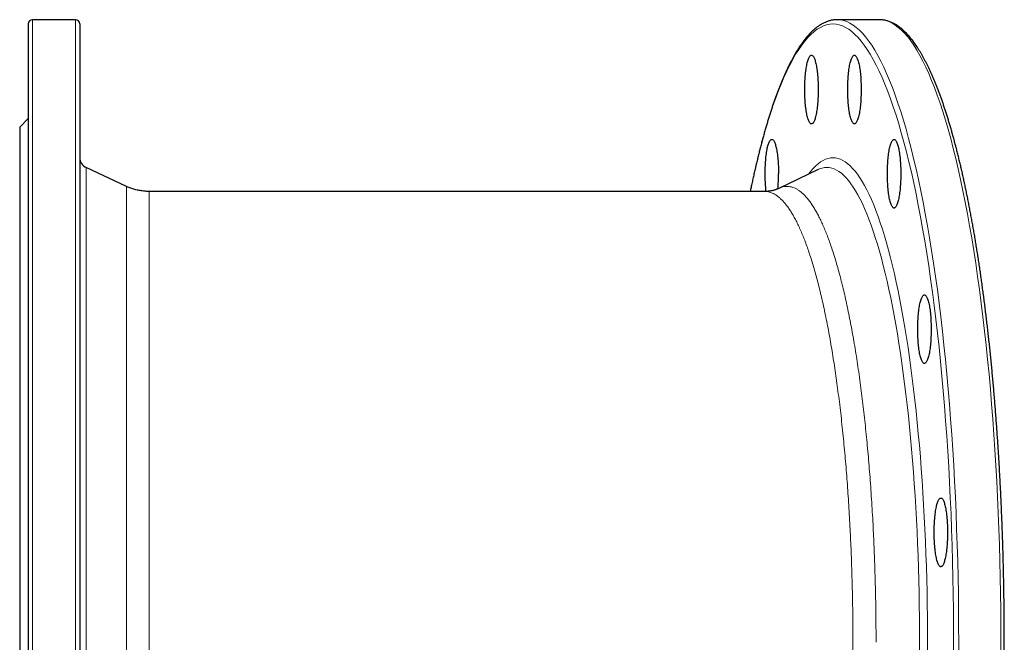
# Model space of a CAD drawing. Header units: millimetres. Extents: x -152 to 1085, y -526 to 962.
# Tile 2 of 3: x -152 to 307, y -91 to 199. Entities that reach past the tile are written whole.
import ezdxf

# ---------------------------------------------------------------- set-up
doc = ezdxf.new("R2010")
doc.units = ezdxf.units.MM

msp = doc.modelspace()

# ---------------------------------------------------------------- linework, layer by layer
at = {"color": 7, "linetype": 'Continuous', "lineweight": 25}
for p, q in [((-125.65, 198.71), (-145.65, 198.71)), ((248.52, 198.71), (228.91, 198.71)), ((248.76, 198.71), (248.52, 198.71)), ((-147.65, 196.71), (-147.65, -91.29)), ((-123.65, 196.71), (-123.65, -91.29)), ((-147.65, 152.71), (-151.65, 148.71)), ((-151.65, 148.71), (-151.65, -91.29)), ((-101.87, 121.05), (-120.77, 129.87)), ((220.11, 128.91), (201.74, 120.14)), ((220.12, 128.92), (220.11, 128.91)), ((195.22, 118.71), (-91.31, 118.71)), ((195.22, 118.7), (195.21, 118.7)), ((-151.65, -91.29), (-151.65, -331.29)), ((-147.65, -91.29), (-147.65, -379.29)), ((-123.65, -91.29), (-123.65, -379.29))]:
    msp.add_line(p, q, dxfattribs=at)
at = {"color": 8, "linetype": 'Continuous', "lineweight": 18}
for p, q in [((-145.65, 198.71), (-145.65, -91.29)), ((-125.65, 198.71), (-125.65, -91.29)), ((-120.77, 129.87), (-120.77, -91.29)), ((-145.65, -91.29), (-145.65, -381.29)), ((-125.65, -91.29), (-125.65, -381.29)), ((-120.77, -91.29), (-120.77, -312.44))]:
    msp.add_line(p, q, dxfattribs=at)
at = {"color": 7, "linetype": 'Continuous', "lineweight": 25, "flags": 128}
for points in [[(229.15, 198.71), (228.91, 198.71), (228.65, 198.71)], [(220.08, 166.17), (220.07, 165.31), (220.06, 164.46), (220.03, 163.6), (220, 162.76), (219.96, 161.93), (219.91, 161.1), (219.86, 160.3), (219.79, 159.51), (219.72, 158.73), (219.64, 157.99), (219.55, 157.26), (219.45, 156.56), (219.34, 155.89), (219.23, 155.24), (219.12, 154.63), (218.99, 154.05), (218.86, 153.51), (218.73, 153), (218.59, 152.53), (218.44, 152.1), (218.29, 151.72), (218.14, 151.37), (217.98, 151.06), (217.82, 150.8), (217.66, 150.59), (217.5, 150.41), (217.33, 150.29), (217.16, 150.21), (217, 150.17), (216.83, 150.18), (216.66, 150.24), (216.49, 150.34), (216.33, 150.49), (216.17, 150.69), (216.01, 150.93), (215.85, 151.21), (215.69, 151.54), (215.54, 151.9), (215.39, 152.31), (215.25, 152.76), (215.11, 153.25), (214.98, 153.78), (214.85, 154.34), (214.73, 154.93), (214.62, 155.56), (214.51, 156.22), (214.41, 156.91), (214.32, 157.62), (214.23, 158.36), (214.15, 159.12), (214.08, 159.9), (214.02, 160.7), (213.97, 161.51), (213.92, 162.34), (213.89, 163.18), (213.86, 164.03), (213.84, 164.88), (213.83, 165.74), (213.83, 166.6), (213.84, 167.46), (213.86, 168.31), (213.89, 169.16), (213.92, 170), (213.97, 170.83), (214.02, 171.64), (214.08, 172.44), (214.15, 173.22), (214.23, 173.98), (214.32, 174.72), (214.41, 175.44), (214.51, 176.12), (214.62, 176.78), (214.73, 177.41), (214.85, 178), (214.98, 178.56), (215.11, 179.09), (215.25, 179.58), (215.39, 180.03), (215.54, 180.44), (215.69, 180.8), (215.85, 181.13), (216.01, 181.41), (216.17, 181.65), (216.33, 181.85), (216.49, 182), (216.66, 182.1), (216.83, 182.16), (217, 182.17), (217.16, 182.13), (217.33, 182.05), (217.5, 181.93), (217.66, 181.76), (217.82, 181.54), (217.98, 181.28), (218.14, 180.97), (218.29, 180.63), (218.44, 180.24), (218.59, 179.81), (218.73, 179.34), (218.86, 178.83), (218.99, 178.29), (219.12, 177.71), (219.23, 177.1), (219.34, 176.45), (219.45, 175.78), (219.55, 175.08), (219.64, 174.36), (219.72, 173.61), (219.79, 172.83), (219.86, 172.04), (219.91, 171.24), (219.96, 170.42), (220, 169.58), (220.03, 168.74), (220.06, 167.89), (220.07, 167.03), (220.08, 166.17)], [(240.06, 166.17), (240.05, 165.31), (240.04, 164.46), (240.02, 163.6), (239.98, 162.76), (239.94, 161.93), (239.9, 161.1), (239.84, 160.3), (239.77, 159.51), (239.7, 158.73), (239.62, 157.99), (239.53, 157.26), (239.43, 156.56), (239.33, 155.89), (239.22, 155.24), (239.1, 154.63), (238.97, 154.05), (238.84, 153.51), (238.71, 153), (238.57, 152.53), (238.42, 152.1), (238.27, 151.72), (238.12, 151.37), (237.96, 151.06), (237.8, 150.8), (237.64, 150.59), (237.48, 150.41), (237.31, 150.29), (237.14, 150.21), (236.98, 150.17), (236.81, 150.18), (236.64, 150.24), (236.48, 150.34), (236.31, 150.49), (236.15, 150.69), (235.99, 150.93), (235.83, 151.21), (235.67, 151.54), (235.52, 151.9), (235.37, 152.31), (235.23, 152.76), (235.09, 153.25), (234.96, 153.78), (234.83, 154.34), (234.71, 154.93), (234.6, 155.56), (234.49, 156.22), (234.39, 156.91), (234.3, 157.62), (234.21, 158.36), (234.13, 159.12), (234.06, 159.9), (234, 160.7), (233.95, 161.51), (233.9, 162.34), (233.87, 163.18), (233.84, 164.03), (233.82, 164.88), (233.81, 165.74), (233.81, 166.6), (233.82, 167.46), (233.84, 168.31), (233.87, 169.16), (233.9, 170), (233.95, 170.83), (234, 171.64), (234.06, 172.44), (234.13, 173.22), (234.21, 173.98), (234.3, 174.72), (234.39, 175.44), (234.49, 176.12), (234.6, 176.78), (234.71, 177.41), (234.83, 178), (234.96, 178.56), (235.09, 179.09), (235.23, 179.58), (235.37, 180.03), (235.52, 180.44), (235.67, 180.8), (235.83, 181.13), (235.99, 181.41), (236.15, 181.65), (236.31, 181.85), (236.48, 182), (236.64, 182.1), (236.81, 182.16), (236.98, 182.17), (237.14, 182.13), (237.31, 182.05), (237.48, 181.93), (237.64, 181.76), (237.8, 181.54), (237.96, 181.28), (238.12, 180.97), (238.27, 180.63), (238.42, 180.24), (238.57, 179.81), (238.71, 179.34), (238.84, 178.83), (238.97, 178.29), (239.1, 177.71), (239.22, 177.1), (239.33, 176.45), (239.43, 175.78), (239.53, 175.08), (239.62, 174.36), (239.7, 173.61), (239.77, 172.83), (239.84, 172.04), (239.9, 171.24), (239.94, 170.42), (239.98, 169.58), (240.02, 168.74), (240.04, 167.89), (240.05, 167.03), (240.06, 166.17)], [(195.82, 118.72), (195.77, 119.16), (195.69, 119.92), (195.62, 120.7), (195.56, 121.5), (195.51, 122.32), (195.46, 123.15), (195.43, 123.99), (195.4, 124.83), (195.38, 125.69), (195.37, 126.55), (195.37, 127.4), (195.38, 128.26), (195.4, 129.12), (195.43, 129.96), (195.46, 130.8), (195.51, 131.63), (195.56, 132.45), (195.62, 133.25), (195.69, 134.03), (195.77, 134.79), (195.85, 135.53), (195.95, 136.24), (196.05, 136.93), (196.16, 137.58), (196.27, 138.21), (196.39, 138.81), (196.52, 139.37), (196.65, 139.89), (196.79, 140.38), (196.93, 140.83), (197.08, 141.24), (197.23, 141.61), (197.39, 141.94), (197.54, 142.22), (197.71, 142.46), (197.87, 142.65), (198.03, 142.8), (198.2, 142.9), (198.37, 142.96), (198.53, 142.97), (198.7, 142.94), (198.87, 142.86), (199.04, 142.73), (199.2, 142.56), (199.36, 142.34), (199.52, 142.08), (199.68, 141.78), (199.83, 141.43), (199.98, 141.04), (200.13, 140.61), (200.27, 140.14), (200.4, 139.64), (200.53, 139.09), (200.66, 138.51), (200.77, 137.9), (200.88, 137.26), (200.99, 136.59), (201.09, 135.89), (201.18, 135.16), (201.26, 134.41), (201.33, 133.64), (201.4, 132.85), (201.45, 132.04), (201.5, 131.22), (201.54, 130.39), (201.57, 129.54), (201.6, 128.69), (201.61, 127.83), (201.61, 126.98), (201.61, 126.98)], [(258.52, 126.98), (258.51, 126.12), (258.5, 125.26), (258.48, 124.41), (258.45, 123.56), (258.41, 122.73), (258.36, 121.91), (258.3, 121.1), (258.23, 120.31), (258.16, 119.54), (258.08, 118.79), (257.99, 118.06), (257.89, 117.36), (257.79, 116.69), (257.68, 116.05), (257.56, 115.44), (257.43, 114.86), (257.3, 114.31), (257.17, 113.81), (257.03, 113.34), (256.88, 112.91), (256.73, 112.52), (256.58, 112.17), (256.42, 111.87), (256.26, 111.61), (256.1, 111.39), (255.94, 111.22), (255.77, 111.09), (255.61, 111.01), (255.44, 110.98), (255.27, 110.99), (255.1, 111.05), (254.94, 111.15), (254.77, 111.3), (254.61, 111.49), (254.45, 111.73), (254.29, 112.01), (254.13, 112.34), (253.98, 112.71), (253.84, 113.12), (253.69, 113.57), (253.55, 114.06), (253.42, 114.58), (253.29, 115.14), (253.17, 115.74), (253.06, 116.37), (252.95, 117.02), (252.85, 117.71), (252.76, 118.42), (252.67, 119.16), (252.59, 119.92), (252.52, 120.7), (252.46, 121.5), (252.41, 122.32), (252.37, 123.15), (252.33, 123.99), (252.3, 124.83), (252.28, 125.69), (252.28, 126.55), (252.28, 127.4), (252.28, 128.26), (252.3, 129.12), (252.33, 129.96), (252.37, 130.8), (252.41, 131.63), (252.46, 132.45), (252.52, 133.25), (252.59, 134.03), (252.67, 134.79), (252.76, 135.53), (252.85, 136.24), (252.95, 136.93), (253.06, 137.58), (253.17, 138.21), (253.29, 138.81), (253.42, 139.37), (253.55, 139.89), (253.69, 140.38), (253.84, 140.83), (253.98, 141.24), (254.13, 141.61), (254.29, 141.94), (254.45, 142.22), (254.61, 142.46), (254.77, 142.65), (254.94, 142.8), (255.1, 142.9), (255.27, 142.96), (255.44, 142.97), (255.61, 142.94), (255.77, 142.86), (255.94, 142.73), (256.1, 142.56), (256.26, 142.34), (256.42, 142.08), (256.58, 141.78), (256.73, 141.43), (256.88, 141.04), (257.03, 140.61), (257.17, 140.14), (257.3, 139.64), (257.43, 139.09), (257.56, 138.51), (257.68, 137.9), (257.79, 137.26), (257.89, 136.59), (257.99, 135.89), (258.08, 135.16), (258.16, 134.41), (258.23, 133.64), (258.3, 132.85), (258.36, 132.04), (258.41, 131.22), (258.45, 130.39), (258.48, 129.54), (258.5, 128.69), (258.51, 127.83), (258.52, 126.98)], [(272.65, 54.55), (272.64, 53.69), (272.63, 52.84), (272.61, 51.98), (272.57, 51.14), (272.53, 50.31), (272.49, 49.48), (272.43, 48.68), (272.36, 47.89), (272.29, 47.12), (272.21, 46.37), (272.12, 45.64), (272.02, 44.94), (271.92, 44.27), (271.81, 43.62), (271.69, 43.01), (271.56, 42.43), (271.43, 41.89), (271.3, 41.38), (271.16, 40.91), (271.01, 40.49), (270.86, 40.1), (270.71, 39.75), (270.55, 39.44), (270.39, 39.18), (270.23, 38.97), (270.07, 38.79), (269.9, 38.67), (269.73, 38.59), (269.57, 38.55), (269.4, 38.56), (269.23, 38.62), (269.07, 38.73), (268.9, 38.87), (268.74, 39.07), (268.58, 39.31), (268.42, 39.59), (268.26, 39.92), (268.11, 40.29), (267.96, 40.7), (267.82, 41.14), (267.68, 41.63), (267.55, 42.16), (267.42, 42.72), (267.3, 43.31), (267.19, 43.94), (267.08, 44.6), (266.98, 45.29), (266.89, 46), (266.8, 46.74), (266.72, 47.5), (266.65, 48.28), (266.59, 49.08), (266.54, 49.89), (266.49, 50.72), (266.46, 51.56), (266.43, 52.41), (266.41, 53.26), (266.4, 54.12), (266.4, 54.98), (266.41, 55.84), (266.43, 56.69), (266.46, 57.54), (266.49, 58.38), (266.54, 59.21), (266.59, 60.02), (266.65, 60.82), (266.72, 61.6), (266.8, 62.36), (266.89, 63.1), (266.98, 63.82), (267.08, 64.5), (267.19, 65.16), (267.3, 65.79), (267.42, 66.38), (267.55, 66.95), (267.68, 67.47), (267.82, 67.96), (267.96, 68.41), (268.11, 68.82), (268.26, 69.19), (268.42, 69.51), (268.58, 69.79), (268.74, 70.03), (268.9, 70.23), (269.07, 70.38), (269.23, 70.48), (269.4, 70.54), (269.57, 70.55), (269.73, 70.52), (269.9, 70.43), (270.07, 70.31), (270.23, 70.14), (270.39, 69.92), (270.55, 69.66), (270.71, 69.35), (270.86, 69.01), (271.01, 68.62), (271.16, 68.19), (271.3, 67.72), (271.43, 67.21), (271.56, 66.67), (271.69, 66.09), (271.81, 65.48), (271.92, 64.84), (272.02, 64.16), (272.12, 63.46), (272.21, 62.74), (272.29, 61.99), (272.36, 61.22), (272.43, 60.43), (272.49, 59.62), (272.53, 58.8), (272.57, 57.96), (272.61, 57.12), (272.63, 56.27), (272.64, 55.41), (272.65, 54.55)], [(280.29, -40.07), (280.29, -40.93), (280.28, -41.79), (280.25, -42.64), (280.22, -43.49), (280.18, -44.32), (280.13, -45.14), (280.08, -45.95), (280.01, -46.74), (279.94, -47.51), (279.85, -48.26), (279.76, -48.99), (279.67, -49.69), (279.56, -50.36), (279.45, -51), (279.33, -51.61), (279.21, -52.19), (279.08, -52.74), (278.94, -53.24), (278.8, -53.71), (278.66, -54.14), (278.51, -54.53), (278.36, -54.88), (278.2, -55.18), (278.04, -55.44), (277.88, -55.66), (277.71, -55.83), (277.55, -55.96), (277.38, -56.04), (277.21, -56.07), (277.05, -56.06), (276.88, -56), (276.71, -55.9), (276.55, -55.75), (276.38, -55.56), (276.22, -55.32), (276.06, -55.03), (275.91, -54.71), (275.76, -54.34), (275.61, -53.93), (275.47, -53.48), (275.33, -52.99), (275.2, -52.47), (275.07, -51.91), (274.95, -51.31), (274.84, -50.68), (274.73, -50.03), (274.63, -49.34), (274.53, -48.63), (274.45, -47.89), (274.37, -47.13), (274.3, -46.35), (274.24, -45.55), (274.19, -44.73), (274.14, -43.9), (274.11, -43.06), (274.08, -42.22), (274.06, -41.36), (274.05, -40.5), (274.05, -39.64), (274.06, -38.79), (274.08, -37.93), (274.11, -37.08), (274.14, -36.25), (274.19, -35.42), (274.24, -34.6), (274.3, -33.8), (274.37, -33.02), (274.45, -32.26), (274.53, -31.52), (274.63, -30.81), (274.73, -30.12), (274.84, -29.46), (274.95, -28.84), (275.07, -28.24), (275.2, -27.68), (275.33, -27.16), (275.47, -26.67), (275.61, -26.22), (275.76, -25.81), (275.91, -25.44), (276.06, -25.11), (276.22, -24.83), (276.38, -24.59), (276.55, -24.4), (276.71, -24.25), (276.88, -24.15), (277.05, -24.09), (277.21, -24.08), (277.38, -24.11), (277.55, -24.19), (277.71, -24.32), (277.88, -24.49), (278.04, -24.71), (278.2, -24.97), (278.36, -25.27), (278.51, -25.62), (278.66, -26.01), (278.8, -26.44), (278.94, -26.91), (279.08, -27.41), (279.21, -27.96), (279.33, -28.54), (279.45, -29.15), (279.56, -29.79), (279.67, -30.46), (279.76, -31.16), (279.85, -31.89), (279.94, -32.64), (280.01, -33.41), (280.08, -34.2), (280.13, -35.01), (280.18, -35.83), (280.22, -36.66), (280.25, -37.51), (280.28, -38.36), (280.29, -39.22), (280.29, -40.07)]]:
    msp.add_lwpolyline(points, dxfattribs=at)
at = {"color": 8, "linetype": 'Continuous', "lineweight": 18, "flags": 128}
for points in [[(285.46, -98.88), (285.48, -91.29), (285.46, -83.69), (285.4, -76.11), (285.31, -68.53), (285.17, -60.97), (285, -53.43), (284.79, -45.92), (284.53, -38.44), (284.25, -30.99), (283.92, -23.59), (283.55, -16.23), (283.15, -8.92), (282.71, -1.67), (282.24, 5.52), (281.72, 12.64), (281.18, 19.69), (280.59, 26.67), (279.97, 33.56), (279.32, 40.37), (278.63, 47.09), (277.9, 53.71), (277.15, 60.24), (276.35, 66.66), (275.53, 72.97), (274.68, 79.17), (273.79, 85.26), (272.87, 91.22), (271.93, 97.05), (270.95, 102.76), (269.94, 108.34), (268.91, 113.78), (267.85, 119.07), (266.76, 124.23), (265.65, 129.23), (264.51, 134.09), (263.35, 138.79), (262.16, 143.33), (260.95, 147.71), (259.72, 151.93), (258.47, 155.98), (257.19, 159.86), (255.9, 163.57), (254.59, 167.11), (253.26, 170.46), (251.92, 173.64), (250.56, 176.64), (249.18, 179.45), (247.79, 182.08), (246.39, 184.52), (244.97, 186.77), (243.55, 188.83), (242.11, 190.7), (240.67, 192.38), (239.22, 193.86), (237.76, 195.14), (236.29, 196.23), (234.82, 197.13), (233.34, 197.82), (231.87, 198.32), (230.39, 198.61), (229.15, 198.71)], [(305.08, -98.88), (305.1, -91.29), (305.08, -83.69), (305.02, -76.11), (304.92, -68.53), (304.79, -60.97), (304.61, -53.43), (304.4, -45.92), (304.15, -38.44), (303.86, -30.99), (303.53, -23.59), (303.17, -16.23), (302.77, -8.92), (302.33, -1.67), (301.85, 5.52), (301.34, 12.64), (300.79, 19.69), (300.21, 26.67), (299.59, 33.56), (298.93, 40.37), (298.24, 47.09), (297.52, 53.71), (296.76, 60.24), (295.97, 66.66), (295.15, 72.97), (294.29, 79.17), (293.41, 85.26), (292.49, 91.22), (291.54, 97.05), (290.57, 102.76), (289.56, 108.34), (288.53, 113.78), (287.47, 119.07), (286.38, 124.23), (285.27, 129.23), (284.13, 134.09), (282.96, 138.79), (281.78, 143.33), (280.57, 147.71), (279.34, 151.93), (278.08, 155.98), (276.81, 159.86), (275.52, 163.57), (274.21, 167.11), (272.88, 170.46), (271.53, 173.64), (270.17, 176.64), (268.8, 179.45), (267.41, 182.08), (266, 184.52), (264.59, 186.77), (263.16, 188.83), (261.73, 190.7), (260.28, 192.38), (258.83, 193.86), (257.37, 195.14), (255.91, 196.23), (254.44, 197.13), (252.96, 197.82), (251.48, 198.32), (250, 198.61), (248.76, 198.71)], [(283.11, -98.82), (283.13, -91.29), (283.11, -83.75), (283.05, -76.21), (282.96, -68.69), (282.82, -61.18), (282.65, -53.69), (282.44, -46.23), (282.19, -38.8), (281.9, -31.41), (281.58, -24.05), (281.22, -16.75), (280.82, -9.49), (280.38, -2.29), (279.91, 4.85), (279.4, 11.92), (278.85, 18.93), (278.27, 25.85), (277.66, 32.7), (277.01, 39.46), (276.32, 46.14), (275.6, 52.71), (274.85, 59.19), (274.07, 65.57), (273.25, 71.84), (272.4, 78), (271.52, 84.04), (270.61, 89.96), (269.67, 95.76), (268.7, 101.42), (267.7, 106.96), (266.67, 112.36), (265.62, 117.62), (264.54, 122.74), (263.43, 127.71), (262.3, 132.53), (261.15, 137.2), (259.97, 141.71), (258.77, 146.06), (257.55, 150.25), (256.3, 154.27), (255.04, 158.13), (253.75, 161.81), (252.45, 165.32), (251.13, 168.66), (249.8, 171.82), (248.45, 174.79), (247.08, 177.59), (245.7, 180.19), (244.31, 182.62), (242.9, 184.85), (241.49, 186.9), (240.06, 188.76), (238.63, 190.42), (237.18, 191.89), (235.73, 193.17), (234.28, 194.25), (232.82, 195.14), (231.35, 195.83), (229.89, 196.32), (228.42, 196.62), (226.94, 196.71), (225.47, 196.62), (224, 196.32), (222.54, 195.83), (221.07, 195.14), (219.61, 194.25), (218.16, 193.17), (216.71, 191.89), (215.26, 190.42), (213.83, 188.76), (212.4, 186.9), (210.99, 184.85), (209.58, 182.62), (208.19, 180.19), (206.81, 177.59), (205.44, 174.79), (204.09, 171.82), (202.76, 168.66), (201.44, 165.32), (200.13, 161.81), (198.85, 158.13), (197.59, 154.27), (196.34, 150.25), (195.12, 146.06), (193.92, 141.71), (192.74, 137.2), (191.59, 132.53), (190.45, 127.71), (189.35, 122.74), (188.49, 118.71)], [(270.96, -97.19), (270.97, -91.29), (270.96, -85.38), (270.91, -79.47), (270.84, -73.58), (270.73, -67.7), (270.6, -61.83), (270.43, -55.98), (270.24, -50.16), (270.01, -44.36), (269.76, -38.6), (269.47, -32.87), (269.16, -27.19), (268.82, -21.55), (268.45, -15.95), (268.05, -10.41), (267.62, -4.92), (267.17, 0.51), (266.68, 5.87), (266.17, 11.17), (265.64, 16.4), (265.07, 21.56), (264.49, 26.63), (263.87, 31.63), (263.23, 36.54), (262.56, 41.37), (261.88, 46.1), (261.16, 50.74), (260.42, 55.29), (259.66, 59.73), (258.88, 64.07), (258.08, 68.3), (257.25, 72.42), (256.41, 76.43), (255.54, 80.33), (254.65, 84.1), (253.75, 87.76), (252.82, 91.3), (251.88, 94.71), (250.92, 97.99), (249.95, 101.14), (248.96, 104.16), (247.95, 107.05), (246.93, 109.8), (245.9, 112.41), (244.85, 114.89), (243.79, 117.22), (242.72, 119.41), (241.64, 121.45), (240.55, 123.35), (239.45, 125.11), (238.34, 126.71), (237.22, 128.16), (236.1, 129.47), (234.97, 130.62), (233.83, 131.62), (232.69, 132.47), (231.55, 133.16), (230.4, 133.7), (229.25, 134.09), (228.1, 134.32), (226.94, 134.4), (225.79, 134.32), (224.64, 134.09), (223.49, 133.7), (222.34, 133.16), (221.2, 132.47), (220.06, 131.62), (218.92, 130.62), (217.79, 129.47), (216.67, 128.16), (215.58, 126.75)], [(267.24, -97.07), (267.26, -91.29), (267.24, -85.5), (267.2, -79.71), (267.13, -73.93), (267.02, -68.17), (266.89, -62.42), (266.73, -56.69), (266.54, -50.98), (266.32, -45.31), (266.07, -39.66), (265.79, -34.05), (265.48, -28.47), (265.15, -22.95), (264.78, -17.46), (264.39, -12.03), (263.97, -6.65), (263.53, -1.33), (263.06, 3.92), (262.56, 9.12), (262.03, 14.24), (261.48, 19.29), (260.9, 24.27), (260.3, 29.16), (259.67, 33.98), (259.02, 38.71), (258.34, 43.34), (257.64, 47.89), (256.92, 52.34), (256.18, 56.7), (255.41, 60.95), (254.62, 65.09), (253.81, 69.13), (252.98, 73.06), (252.13, 76.88), (251.27, 80.58), (250.38, 84.17), (249.47, 87.63), (248.55, 90.97), (247.61, 94.19), (246.66, 97.28), (245.69, 100.24), (244.7, 103.07), (243.7, 105.76), (242.69, 108.32), (241.66, 110.75), (240.62, 113.03), (239.57, 115.18), (238.52, 117.18), (237.45, 119.04), (236.37, 120.76), (235.28, 122.33), (234.19, 123.76), (233.08, 125.04), (231.98, 126.16), (230.86, 127.15), (229.74, 127.98), (228.62, 128.66), (227.5, 129.19), (226.37, 129.56), (225.24, 129.79), (224.11, 129.87), (222.98, 129.79), (221.86, 129.56), (220.73, 129.19), (220.12, 128.92)]]:
    msp.add_lwpolyline(points, dxfattribs=at)
at = {"color": 7, "linetype": 'Continuous', "lineweight": 25}
for centre, radius, start, end in [((-145.65, 196.71), 2, 90, 180), ((-125.65, 196.71), 2, 0, 90), ((-118.65, 134.4), 5, 180, 245), ((127.16, 126.82), 74.46, 354.6954, 0.1229)]:
    msp.add_arc(centre, radius, start, end, dxfattribs=at)
for points, knots in [([(228.6, 198.71), (228.51, 198.71), (228.18, 198.7), (227.6, 198.65), (226.87, 198.56), (226.14, 198.43), (225.42, 198.25), (224.69, 198.03), (223.96, 197.77), (223.24, 197.47), (222.51, 197.13), (221.79, 196.74), (221.06, 196.31), (220.34, 195.84), (219.62, 195.32), (218.9, 194.76), (218.18, 194.16), (217.47, 193.52), (216.76, 192.83), (216.05, 192.1), (215.34, 191.33), (214.64, 190.52), (213.95, 189.67), (213.26, 188.77), (212.57, 187.84), (211.89, 186.87), (211.21, 185.86), (210.54, 184.81), (209.87, 183.72), (209.2, 182.59), (208.54, 181.43), (207.89, 180.23), (207.24, 178.98), (206.59, 177.71), (205.95, 176.39), (205.31, 175.04), (204.67, 173.65), (204.04, 172.22), (203.42, 170.76), (202.8, 169.26), (202.18, 167.72), (201.57, 166.15), (200.96, 164.54), (200.36, 162.89), (199.76, 161.21), (199.16, 159.5), (198.57, 157.75), (197.99, 155.96), (197.41, 154.14), (196.83, 152.29), (196.26, 150.4), (195.69, 148.48), (195.13, 146.52), (194.58, 144.54), (194.02, 142.51), (193.48, 140.46), (192.93, 138.37), (192.4, 136.25), (191.87, 134.1), (191.34, 131.92), (190.82, 129.7), (190.3, 127.46), (189.79, 125.18), (189.29, 122.87), (188.83, 120.72), (188.54, 119.32), (188.41, 118.71)], [0, 0, 0, 0, 0.005522, 0.020214, 0.034921, 0.049669, 0.06448, 0.079374, 0.094369, 0.109477, 0.124707, 0.140063, 0.155543, 0.171142, 0.186851, 0.20266, 0.218555, 0.234523, 0.25055, 0.266624, 0.282732, 0.298866, 0.315016, 0.331176, 0.34734, 0.363503, 0.37966, 0.395811, 0.411953, 0.428085, 0.444207, 0.460319, 0.476419, 0.492508, 0.508587, 0.524656, 0.540714, 0.556763, 0.572803, 0.588834, 0.604857, 0.620871, 0.636879, 0.652879, 0.668873, 0.68486, 0.700842, 0.716817, 0.732788, 0.748754, 0.764715, 0.780671, 0.796623, 0.812572, 0.828517, 0.844458, 0.860396, 0.87633, 0.892262, 0.908191, 0.924118, 0.940042, 0.955963, 0.971882, 0.987799, 1, 1, 1, 1]), ([(248.82, -381.28), (248.96, -381.27), (249.35, -381.27), (249.98, -381.21), (250.71, -381.11), (251.44, -380.96), (252.17, -380.78), (252.89, -380.55), (253.62, -380.28), (254.35, -379.97), (255.07, -379.62), (255.8, -379.22), (256.52, -378.78), (257.24, -378.3), (257.96, -377.78), (258.68, -377.21), (259.4, -376.6), (260.11, -375.94), (260.82, -375.25), (261.53, -374.51), (262.23, -373.73), (262.93, -372.91), (263.63, -372.05), (264.32, -371.15), (265, -370.21), (265.69, -369.23), (266.36, -368.21), (267.03, -367.15), (267.7, -366.05), (268.37, -364.92), (269.03, -363.75), (269.68, -362.53), (270.33, -361.28), (270.98, -360), (271.62, -358.67), (272.26, -357.31), (272.89, -355.91), (273.52, -354.48), (274.14, -353.01), (274.76, -351.5), (275.38, -349.96), (275.99, -348.38), (276.6, -346.76), (277.2, -345.11), (277.8, -343.42), (278.39, -341.7), (278.98, -339.94), (279.56, -338.15), (280.14, -336.32), (280.72, -334.46), (281.29, -332.56), (281.86, -330.64), (282.42, -328.67), (282.97, -326.68), (283.52, -324.65), (284.07, -322.59), (284.61, -320.49), (285.14, -318.36), (285.67, -316.21), (286.2, -314.02), (286.72, -311.79), (287.23, -309.54), (287.74, -307.26), (288.24, -304.94), (288.74, -302.6), (289.23, -300.23), (289.72, -297.82), (290.2, -295.39), (290.68, -292.93), (291.15, -290.44), (291.61, -287.92), (292.07, -285.38), (292.52, -282.8), (292.96, -280.2), (293.4, -277.58), (293.83, -274.92), (294.26, -272.24), (294.68, -269.54), (295.09, -266.81), (295.5, -264.05), (295.9, -261.27), (296.29, -258.47), (296.68, -255.64), (297.06, -252.79), (297.43, -249.92), (297.8, -247.03), (298.16, -244.11), (298.52, -241.17), (298.86, -238.21), (299.2, -235.23), (299.53, -232.22), (299.86, -229.2), (300.18, -226.16), (300.49, -223.1), (300.79, -220.02), (301.09, -216.92), (301.38, -213.81), (301.66, -210.68), (301.94, -207.53), (302.2, -204.36), (302.46, -201.18), (302.72, -197.98), (302.96, -194.77), (303.2, -191.54), (303.43, -188.3), (303.65, -185.04), (303.87, -181.77), (304.08, -178.49), (304.28, -175.2), (304.47, -171.89), (304.65, -168.57), (304.83, -165.24), (305, -161.91), (305.16, -158.56), (305.31, -155.2), (305.46, -151.83), (305.59, -148.45), (305.72, -145.07), (305.84, -141.68), (305.96, -138.28), (306.06, -134.87), (306.16, -131.46), (306.25, -128.04), (306.33, -124.62), (306.41, -121.19), (306.47, -117.76), (306.53, -114.32), (306.58, -110.89), (306.62, -107.44), (306.65, -104), (306.68, -100.55), (306.7, -97.11), (306.71, -93.66), (306.71, -90.21), (306.7, -86.76), (306.69, -83.31), (306.66, -79.87), (306.63, -76.42), (306.6, -72.98), (306.55, -69.54), (306.49, -66.1), (306.43, -62.67), (306.36, -59.24), (306.28, -55.82), (306.2, -52.4), (306.1, -48.98), (306, -45.57), (305.89, -42.17), (305.77, -38.78), (305.64, -35.39), (305.51, -32.01), (305.37, -28.64), (305.22, -25.28), (305.06, -21.93), (304.89, -18.58), (304.72, -15.25), (304.54, -11.93), (304.35, -8.62), (304.15, -5.32), (303.95, -2.03), (303.73, 1.24), (303.52, 4.5), (303.29, 7.75), (303.05, 10.98), (302.81, 14.2), (302.56, 17.4), (302.3, 20.59), (302.04, 23.76), (301.77, 26.92), (301.49, 30.06), (301.2, 33.18), (300.91, 36.28), (300.6, 39.37), (300.3, 42.44), (299.98, 45.49), (299.66, 48.52), (299.33, 51.52), (298.99, 54.51), (298.65, 57.48), (298.3, 60.43), (297.94, 63.36), (297.57, 66.26), (297.2, 69.14), (296.82, 72), (296.44, 74.84), (296.05, 77.65), (295.65, 80.44), (295.25, 83.2), (294.83, 85.94), (294.42, 88.65), (293.99, 91.34), (293.56, 94), (293.13, 96.64), (292.69, 99.25), (292.24, 101.83), (291.78, 104.39), (291.32, 106.92), (290.85, 109.42), (290.38, 111.89), (289.9, 114.33), (289.42, 116.75), (288.93, 119.13), (288.43, 121.49), (287.93, 123.81), (287.43, 126.11), (286.91, 128.37), (286.4, 130.6), (285.87, 132.8), (285.35, 134.97), (284.81, 137.11), (284.27, 139.22), (283.73, 141.29), (283.18, 143.33), (282.63, 145.34), (282.07, 147.32), (281.51, 149.26), (280.94, 151.16), (280.37, 153.04), (279.79, 154.88), (279.21, 156.68), (278.62, 158.45), (278.03, 160.19), (277.43, 161.89), (276.83, 163.55), (276.23, 165.18), (275.62, 166.77), (275, 168.33), (274.39, 169.85), (273.76, 171.34), (273.14, 172.78), (272.51, 174.19), (271.87, 175.57), (271.23, 176.91), (270.59, 178.21), (269.94, 179.47), (269.29, 180.69), (268.63, 181.88), (267.97, 183.03), (267.3, 184.14), (266.63, 185.21), (265.96, 186.25), (265.28, 187.24), (264.6, 188.2), (263.91, 189.12), (263.21, 190), (262.52, 190.83), (261.81, 191.63), (261.11, 192.39), (260.39, 193.1), (259.68, 193.78), (258.96, 194.41), (258.23, 195), (257.5, 195.55), (256.77, 196.05), (256.04, 196.51), (255.3, 196.93), (254.56, 197.3), (253.83, 197.63), (253.09, 197.91), (252.35, 198.15), (251.61, 198.35), (250.88, 198.51), (250.14, 198.62), (249.45, 198.69), (249.01, 198.7), (248.8, 198.71)], [0, 0, 0, 0, 0.002111, 0.005638, 0.009171, 0.012714, 0.016273, 0.019854, 0.02346, 0.027093, 0.030756, 0.034448, 0.038171, 0.041922, 0.045699, 0.049499, 0.053319, 0.057155, 0.061006, 0.064866, 0.068735, 0.072609, 0.076487, 0.080367, 0.084248, 0.088128, 0.092006, 0.095883, 0.099758, 0.103631, 0.1075, 0.111368, 0.115232, 0.119095, 0.122954, 0.126811, 0.130666, 0.134518, 0.138369, 0.142217, 0.146063, 0.149907, 0.15375, 0.157591, 0.16143, 0.165268, 0.169104, 0.172939, 0.176773, 0.180606, 0.184437, 0.188268, 0.192097, 0.195926, 0.199754, 0.203581, 0.207407, 0.211232, 0.215057, 0.218881, 0.222704, 0.226527, 0.230349, 0.234171, 0.237992, 0.241812, 0.245633, 0.249452, 0.253272, 0.257091, 0.26091, 0.264728, 0.268546, 0.272363, 0.276181, 0.279998, 0.283815, 0.287631, 0.291447, 0.295263, 0.299079, 0.302895, 0.30671, 0.310525, 0.31434, 0.318155, 0.32197, 0.325784, 0.329598, 0.333413, 0.337227, 0.34104, 0.344854, 0.348668, 0.352481, 0.356295, 0.360108, 0.363921, 0.367734, 0.371547, 0.37536, 0.379173, 0.382986, 0.386798, 0.390611, 0.394423, 0.398236, 0.402048, 0.40586, 0.409673, 0.413485, 0.417297, 0.421109, 0.424921, 0.428733, 0.432545, 0.436357, 0.440169, 0.44398, 0.447792, 0.451604, 0.455416, 0.459227, 0.463039, 0.466851, 0.470662, 0.474474, 0.478286, 0.482097, 0.485909, 0.48972, 0.493532, 0.497344, 0.501155, 0.504967, 0.508778, 0.51259, 0.516402, 0.520213, 0.524025, 0.527836, 0.531648, 0.53546, 0.539271, 0.543083, 0.546895, 0.550706, 0.554518, 0.55833, 0.562142, 0.565953, 0.569765, 0.573577, 0.577389, 0.581201, 0.585013, 0.588825, 0.592637, 0.59645, 0.600262, 0.604074, 0.607887, 0.611699, 0.615512, 0.619324, 0.623137, 0.62695, 0.630762, 0.634575, 0.638388, 0.642201, 0.646015, 0.649828, 0.653641, 0.657455, 0.661268, 0.665082, 0.668896, 0.67271, 0.676524, 0.680339, 0.684153, 0.687968, 0.691783, 0.695598, 0.699413, 0.703228, 0.707044, 0.71086, 0.714676, 0.718492, 0.722308, 0.726125, 0.729942, 0.73376, 0.737577, 0.741395, 0.745214, 0.749032, 0.752851, 0.756671, 0.76049, 0.764311, 0.768131, 0.771953, 0.775774, 0.779596, 0.783419, 0.787243, 0.791066, 0.794891, 0.798716, 0.802542, 0.806369, 0.810197, 0.814025, 0.817855, 0.821685, 0.825517, 0.829349, 0.833183, 0.837018, 0.840854, 0.844692, 0.848531, 0.852372, 0.856214, 0.860058, 0.863904, 0.867752, 0.871602, 0.875454, 0.879308, 0.883165, 0.887024, 0.890886, 0.89475, 0.898617, 0.902487, 0.906359, 0.910234, 0.914111, 0.91799, 0.92187, 0.925752, 0.929633, 0.933513, 0.93739, 0.941263, 0.945128, 0.948984, 0.952828, 0.956656, 0.960465, 0.964252, 0.968013, 0.971746, 0.97545, 0.979122, 0.982764, 0.986378, 0.989965, 0.99353, 0.997077, 1, 1, 1, 1]), ([(-91.31, 118.72), (-91.39, 118.72), (-91.81, 118.71), (-92.56, 118.74), (-93.57, 118.81), (-94.57, 118.92), (-95.57, 119.08), (-96.55, 119.27), (-97.52, 119.49), (-98.48, 119.76), (-99.42, 120.06), (-100.35, 120.4), (-101.16, 120.73), (-101.66, 120.97), (-101.86, 121.06)], [0, 0, 0, 0, 0.022606, 0.11561, 0.208309, 0.300705, 0.3928, 0.484596, 0.576091, 0.667285, 0.758175, 0.848758, 0.93903, 1, 1, 1, 1]), ([(201.73, 120.14), (201.72, 120.13), (201.56, 120.05), (201.22, 119.9), (200.71, 119.7), (200.15, 119.5), (199.56, 119.31), (198.92, 119.14), (198.24, 119), (197.52, 118.87), (196.77, 118.78), (196, 118.73), (195.48, 118.72), (195.22, 118.71)], [0, 0, 0, 0, 0.0101123, 0.1049628, 0.2003609, 0.2964718, 0.3934592, 0.4914774, 0.59066, 0.6911041, 0.7928498, 0.8957424, 1, 1, 1, 1])]:
    msp.add_open_spline(points, degree=3, knots=knots, dxfattribs=at)
at = {"color": 8, "linetype": 'Continuous', "lineweight": 18}
for points, knots in [([(-101.87, -303.62), (-101.87, -303.62), (-101.87, -303.65), (-101.87, -303.54), (-101.87, -303.27), (-101.87, -302.84), (-101.87, -302.24), (-101.87, -301.48), (-101.87, -300.57), (-101.87, -299.49), (-101.87, -298.25), (-101.87, -296.84), (-101.87, -295.23), (-101.87, -293.42), (-101.87, -291.44), (-101.87, -289.33), (-101.87, -287.09), (-101.87, -284.75), (-101.87, -282.25), (-101.87, -279.61), (-101.87, -276.83), (-101.86, -273.9), (-101.86, -270.83), (-101.86, -267.58), (-101.86, -264.12), (-101.86, -260.46), (-101.86, -256.66), (-101.86, -252.78), (-101.86, -248.84), (-101.86, -244.84), (-101.86, -240.73), (-101.86, -236.5), (-101.86, -232.17), (-101.86, -227.72), (-101.86, -223.17), (-101.86, -218.44), (-101.86, -213.53), (-101.86, -208.43), (-101.86, -203.23), (-101.86, -198.03), (-101.86, -192.82), (-101.86, -187.63), (-101.86, -182.36), (-101.86, -177.03), (-101.86, -171.62), (-101.86, -166.16), (-101.86, -160.64), (-101.86, -154.97), (-101.86, -149.15), (-101.86, -143.19), (-101.86, -137.18), (-101.86, -131.53), (-101.86, -126.23), (-101.86, -121.3), (-101.86, -116.35), (-101.86, -111.38), (-101.86, -106.37), (-101.86, -101.35), (-101.86, -96.32), (-101.86, -91.3), (-101.86, -86.3), (-101.86, -81.32), (-101.86, -76.34), (-101.86, -71.37), (-101.86, -66.41), (-101.86, -61.46), (-101.86, -56.53), (-101.86, -51.62), (-101.86, -46.73), (-101.86, -41.78), (-101.86, -36.75), (-101.86, -31.67), (-101.86, -26.62), (-101.86, -21.61), (-101.86, -16.46), (-101.86, -11.18), (-101.86, -5.78), (-101.86, -0.44), (-101.86, 4.83), (-101.86, 10.03), (-101.86, 15.15), (-101.86, 20.19), (-101.86, 25.23), (-101.86, 30.25), (-101.86, 35.26), (-101.86, 40.17), (-101.86, 44.88), (-101.86, 49.41), (-101.86, 53.75), (-101.86, 57.98), (-101.86, 62.1), (-101.86, 66.1), (-101.86, 69.98), (-101.86, 73.74), (-101.86, 77.43), (-101.86, 81.05), (-101.86, 84.58), (-101.86, 87.97), (-101.86, 91.15), (-101.87, 94.13), (-101.87, 96.92), (-101.87, 99.57), (-101.87, 102.07), (-101.87, 104.42), (-101.87, 106.63), (-101.87, 108.68), (-101.87, 110.61), (-101.87, 112.41), (-101.87, 114.07), (-101.87, 115.56), (-101.87, 116.85), (-101.87, 117.95), (-101.87, 118.88), (-101.87, 119.64), (-101.87, 120.24), (-101.87, 120.69), (-101.87, 120.95), (-101.87, 121.07), (-101.87, 121.05), (-101.87, 121.04)], [0, 0, 0, 0, 0.001098, 0.010347, 0.019144, 0.027944, 0.036744, 0.04554, 0.054337, 0.063137, 0.071937, 0.080734, 0.089983, 0.099235, 0.108488, 0.117737, 0.126534, 0.135334, 0.144134, 0.152931, 0.161727, 0.170527, 0.179327, 0.188124, 0.197373, 0.206626, 0.215878, 0.225127, 0.233924, 0.242724, 0.251524, 0.260321, 0.269117, 0.277917, 0.286717, 0.295514, 0.304763, 0.314015, 0.323268, 0.332517, 0.341314, 0.350114, 0.358914, 0.36771, 0.376507, 0.385307, 0.394107, 0.402903, 0.412152, 0.421405, 0.430658, 0.439907, 0.447384, 0.454863, 0.462342, 0.469819, 0.477363, 0.484909, 0.492456, 0.5, 0.507473, 0.51495, 0.522427, 0.529904, 0.537377, 0.544851, 0.552327, 0.559805, 0.567281, 0.574754, 0.582664, 0.590578, 0.598492, 0.606406, 0.614316, 0.623112, 0.631912, 0.640712, 0.649509, 0.658305, 0.667105, 0.675905, 0.684701, 0.69395, 0.703203, 0.712456, 0.721705, 0.730501, 0.739301, 0.748101, 0.756898, 0.765694, 0.774494, 0.783294, 0.792091, 0.801339, 0.810592, 0.819845, 0.829094, 0.837891, 0.846691, 0.85549, 0.864287, 0.873084, 0.881884, 0.890684, 0.89948, 0.908729, 0.917982, 0.927235, 0.936484, 0.94528, 0.95408, 0.96288, 0.971677, 0.980473, 0.989273, 0.998073, 1, 1, 1, 1]), ([(201.74, 120.13), (201.77, 120.15), (202.2, 120.39), (203.03, 120.67), (204.21, 120.97), (205.38, 121.08), (206.52, 121.03), (207.66, 120.81), (208.81, 120.44), (209.95, 119.9), (211.08, 119.2), (212.22, 118.34), (213.36, 117.3), (214.52, 116.08), (215.69, 114.66), (216.86, 113.06), (217.99, 111.33), (219.1, 109.45), (220.17, 107.46), (221.24, 105.32), (222.29, 103.02), (223.33, 100.58), (224.36, 97.99), (225.37, 95.26), (226.39, 92.33), (227.4, 89.21), (228.42, 85.88), (229.41, 82.4), (230.37, 78.84), (231.29, 75.2), (232.18, 71.49), (233.05, 67.66), (233.89, 63.7), (234.72, 59.63), (235.52, 55.45), (236.3, 51.15), (237.07, 46.66), (237.83, 41.99), (238.57, 37.13), (239.28, 32.16), (239.96, 27.17), (240.59, 22.17), (241.19, 17.16), (241.76, 12.08), (242.3, 6.91), (242.82, 1.67), (243.31, -3.64), (243.76, -9.02), (244.2, -14.56), (244.61, -20.25), (245, -26.1), (245.35, -32), (245.66, -37.68), (245.92, -43.14), (246.14, -48.36), (246.34, -53.62), (246.51, -58.89), (246.66, -64.21), (246.78, -69.58), (246.88, -75), (246.94, -80.42), (246.99, -85.85), (246.99, -89.47), (246.99, -91.29)], [0, 0, 0, 0, 0.001354, 0.018826, 0.036291, 0.052901, 0.069517, 0.086134, 0.102744, 0.119354, 0.135971, 0.152588, 0.169198, 0.186662, 0.204134, 0.221606, 0.23907, 0.25568, 0.272297, 0.288913, 0.305524, 0.322134, 0.33875, 0.355367, 0.371977, 0.389441, 0.406913, 0.424385, 0.441849, 0.458459, 0.475076, 0.491692, 0.508302, 0.524912, 0.541529, 0.558145, 0.574755, 0.59222, 0.609691, 0.627163, 0.644627, 0.661237, 0.677854, 0.69447, 0.71108, 0.72769, 0.744307, 0.760923, 0.777533, 0.794997, 0.812469, 0.829941, 0.847405, 0.862536, 0.877675, 0.892816, 0.907954, 0.923085, 0.938463, 0.953849, 0.969237, 0.984622, 1, 1, 1, 1]), ([(-91.31, 118.71), (-91.31, 118.71), (-91.31, 118.74), (-91.31, 118.65), (-91.31, 118.42), (-91.31, 118), (-91.31, 117.42), (-91.31, 116.65), (-91.32, 115.7), (-91.32, 114.59), (-91.32, 113.34), (-91.32, 111.96), (-91.32, 110.42), (-91.32, 108.72), (-91.32, 106.87), (-91.33, 104.87), (-91.33, 102.73), (-91.33, 100.39), (-91.33, 97.86), (-91.33, 95.12), (-91.33, 92.23), (-91.33, 89.24), (-91.33, 86.15), (-91.34, 82.97), (-91.34, 79.67), (-91.34, 76.23), (-91.34, 72.67), (-91.34, 68.98), (-91.34, 65.16), (-91.34, 61.16), (-91.34, 56.97), (-91.34, 52.59), (-91.35, 48.08), (-91.35, 43.53), (-91.35, 38.95), (-91.35, 34.35), (-91.35, 29.65), (-91.35, 24.85), (-91.35, 19.97), (-91.35, 15.01), (-91.35, 9.96), (-91.35, 4.75), (-91.35, -0.63), (-91.35, -6.17), (-91.35, -11.79), (-91.35, -17.49), (-91.35, -23.27), (-91.35, -29.13), (-91.36, -35.05), (-91.36, -41.01), (-91.36, -47.02), (-91.36, -53.07), (-91.36, -59.14), (-91.36, -64.94), (-91.36, -70.44), (-91.36, -75.64), (-91.36, -80.85), (-91.36, -86.07), (-91.36, -91.19), (-91.36, -96.22), (-91.36, -101.15), (-91.36, -106.08), (-91.36, -111.01), (-91.36, -115.94), (-91.36, -120.88), (-91.36, -125.8), (-91.36, -130.97), (-91.36, -136.39), (-91.36, -142.04), (-91.36, -147.65), (-91.35, -153.22), (-91.35, -158.74), (-91.35, -164.21), (-91.35, -169.63), (-91.35, -175.08), (-91.35, -180.55), (-91.35, -186.04), (-91.35, -191.44), (-91.35, -196.68), (-91.35, -201.74), (-91.35, -206.64), (-91.35, -211.44), (-91.35, -216.16), (-91.35, -220.78), (-91.35, -225.3), (-91.35, -229.72), (-91.34, -234.1), (-91.34, -238.45), (-91.34, -242.74), (-91.34, -246.9), (-91.34, -250.87), (-91.34, -254.64), (-91.34, -258.23), (-91.34, -261.69), (-91.34, -265.02), (-91.34, -268.21), (-91.33, -271.27), (-91.33, -274.2), (-91.33, -277.03), (-91.33, -279.75), (-91.33, -282.37), (-91.33, -284.82), (-91.33, -287.07), (-91.32, -289.13), (-91.32, -291), (-91.32, -292.72), (-91.32, -294.29), (-91.32, -295.7), (-91.32, -296.95), (-91.32, -298.05), (-91.31, -299.01), (-91.31, -299.81), (-91.31, -300.45), (-91.31, -300.92), (-91.31, -301.19), (-91.31, -301.3), (-91.31, -301.28), (-91.31, -301.27)], [0, 0, 0, 0, 0.0001495, 0.008949, 0.0177486, 0.0265448, 0.0357933, 0.0450457, 0.0542981, 0.0635466, 0.0723428, 0.0811423, 0.0899418, 0.0987379, 0.1075341, 0.1163336, 0.1251331, 0.1339293, 0.1431778, 0.1524301, 0.1616825, 0.170931, 0.1797271, 0.1885266, 0.1973261, 0.2061222, 0.2149183, 0.2237178, 0.2325173, 0.2413134, 0.2505619, 0.2598142, 0.2690666, 0.278315, 0.2871111, 0.2959106, 0.3047101, 0.3135062, 0.3223023, 0.3311017, 0.3399012, 0.3486973, 0.3579457, 0.3671981, 0.3764504, 0.3856988, 0.3950406, 0.4043864, 0.4137321, 0.4230739, 0.4324157, 0.4417614, 0.4511072, 0.460449, 0.4683584, 0.4762715, 0.4841858, 0.4920989, 0.5000083, 0.507485, 0.5149638, 0.5224426, 0.5299193, 0.537463, 0.5450089, 0.5525548, 0.5600986, 0.5688947, 0.5776942, 0.5864937, 0.5952898, 0.6040859, 0.6128854, 0.6216849, 0.6304811, 0.6397295, 0.6489819, 0.6582343, 0.6674827, 0.6762789, 0.6850784, 0.6938779, 0.7026741, 0.7114703, 0.7202698, 0.7290693, 0.7378655, 0.747114, 0.7563664, 0.7656188, 0.7748673, 0.7836634, 0.792463, 0.8012626, 0.8100587, 0.8188549, 0.8276545, 0.836454, 0.8452502, 0.8544988, 0.8637512, 0.8730036, 0.8822521, 0.8910483, 0.8998479, 0.9086475, 0.9174437, 0.9262399, 0.9350395, 0.943839, 0.9526352, 0.9618838, 0.9711362, 0.9803887, 0.9896372, 0.9984334, 1, 1, 1, 1]), ([(236.24, -91.29), (236.23, -89.52), (236.23, -86), (236.19, -80.71), (236.12, -75.43), (236.03, -70.17), (235.91, -64.88), (235.77, -59.59), (235.6, -54.29), (235.4, -49.01), (235.18, -43.76), (234.92, -38.4), (234.63, -32.94), (234.3, -27.38), (233.94, -21.88), (233.55, -16.43), (233.13, -11.03), (232.68, -5.7), (232.2, -0.43), (231.69, 4.86), (231.14, 10.15), (230.55, 15.46), (229.93, 20.67), (229.29, 25.7), (228.63, 30.56), (227.96, 35.24), (227.27, 39.82), (226.55, 44.31), (225.8, 48.69), (225.04, 52.96), (224.25, 57.13), (223.42, 61.25), (222.56, 65.31), (221.66, 69.31), (220.73, 73.18), (219.8, 76.84), (218.87, 80.31), (217.94, 83.59), (216.98, 86.74), (216.01, 89.75), (215.03, 92.63), (214.03, 95.36), (213.01, 97.95), (211.97, 100.44), (210.89, 102.81), (209.78, 105.06), (208.66, 107.15), (207.55, 109.03), (206.44, 110.72), (205.35, 112.24), (204.25, 113.59), (203.14, 114.79), (202.02, 115.83), (200.9, 116.72), (199.77, 117.44), (198.63, 118.02), (197.46, 118.43), (196.31, 118.67), (195.57, 118.7), (195.22, 118.7)], [0, 0, 0, 0, 0.016027, 0.032061, 0.048098, 0.064132, 0.080159, 0.096447, 0.112743, 0.129041, 0.145337, 0.161625, 0.179218, 0.196818, 0.214418, 0.232011, 0.249604, 0.267204, 0.284803, 0.302397, 0.320894, 0.3394, 0.357905, 0.376403, 0.393996, 0.411596, 0.429196, 0.446789, 0.464382, 0.481982, 0.499581, 0.517174, 0.535672, 0.554178, 0.572683, 0.591181, 0.608774, 0.626374, 0.643974, 0.661567, 0.67916, 0.69676, 0.71436, 0.731953, 0.750451, 0.768956, 0.787462, 0.80596, 0.823553, 0.841153, 0.858753, 0.876346, 0.893939, 0.911539, 0.929139, 0.946732, 0.96523, 0.983736, 1, 1, 1, 1]), ([(195.22, -301.27), (195.51, -301.27), (196.2, -301.26), (197.29, -301.04), (198.48, -300.65), (199.67, -300.07), (200.83, -299.34), (201.97, -298.44), (203.09, -297.41), (204.2, -296.22), (205.3, -294.87), (206.4, -293.36), (207.48, -291.7), (208.56, -289.89), (209.65, -287.89), (210.74, -285.7), (211.84, -283.31), (212.92, -280.76), (213.97, -278.09), (214.99, -275.32), (215.97, -272.45), (216.94, -269.44), (217.9, -266.3), (218.83, -263.02), (219.75, -259.62), (220.65, -256.08), (221.55, -252.36), (222.43, -248.44), (223.31, -244.32), (224.17, -240.08), (224.99, -235.78), (225.77, -231.44), (226.52, -227.06), (227.24, -222.58), (227.93, -218), (228.61, -213.32), (229.25, -208.55), (229.87, -203.69), (230.47, -198.66), (231.06, -193.46), (231.62, -188.08), (232.16, -182.63), (232.65, -177.18), (233.11, -171.76), (233.53, -166.37), (233.92, -160.92), (234.28, -155.42), (234.61, -149.87), (234.91, -144.27), (235.18, -138.63), (235.43, -132.86), (235.64, -126.96), (235.83, -120.93), (235.98, -114.88), (236.09, -109.37), (236.16, -104.43), (236.2, -100.06), (236.23, -95.67), (236.23, -92.75), (236.24, -91.29)], [0, 0, 0, 0, 0.013688, 0.032187, 0.050693, 0.0692, 0.087698, 0.105292, 0.122893, 0.140493, 0.158087, 0.175681, 0.193281, 0.210882, 0.228476, 0.246974, 0.265481, 0.283987, 0.302486, 0.320079, 0.33768, 0.35528, 0.372874, 0.390468, 0.408068, 0.425669, 0.443263, 0.461761, 0.480268, 0.498774, 0.517272, 0.534866, 0.552467, 0.570067, 0.587661, 0.605254, 0.622855, 0.640455, 0.658049, 0.676548, 0.695054, 0.71356, 0.732059, 0.749652, 0.767253, 0.784853, 0.802447, 0.82004, 0.837641, 0.855241, 0.872835, 0.891333, 0.909839, 0.928346, 0.946844, 0.960121, 0.973399, 0.986699, 1, 1, 1, 1])]:
    msp.add_open_spline(points, degree=3, knots=knots, dxfattribs=at)

doc.saveas('drawing.dxf')
